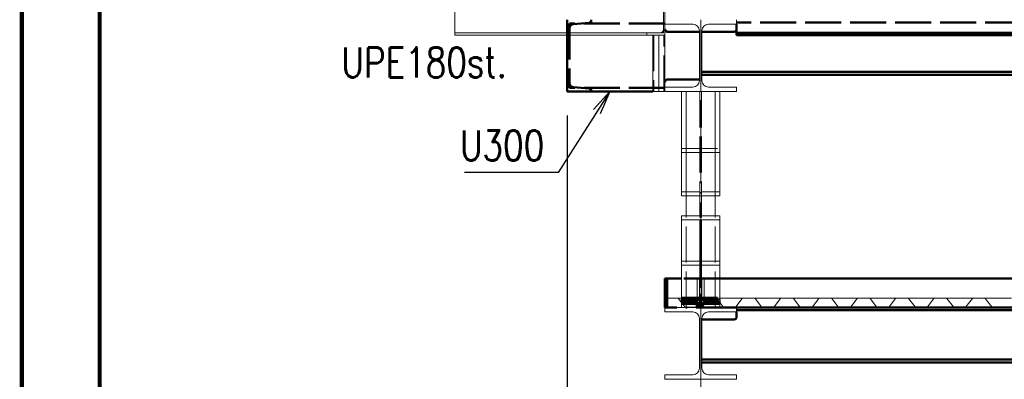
# Paper-space layout 'Layout1' of a CAD drawing. Extents: x -2 to 1083, y -36 to 422.
# Tile 11 of 93: x 0 to 82, y 261 to 291. Entities that reach past the tile are written whole.
import ezdxf
from ezdxf.enums import TextEntityAlignment as Align

# ---------------------------------------------------------------- set-up
doc = ezdxf.new("R2010")
doc.units = 0
for name, pattern in [('ACAD_ISO02W100', [15, 12, -3]), ('ACAD_ISO04W100', [30.5, 24, -3, 0.5, -3]), ('HP_01_CER_B', [8, 5, -1, 1, -1])]:
    doc.linetypes.add(name, pattern=pattern)
doc.layers.get('0').update_dxf_attribs({"linetype": 'CONTINUOUS'})
doc.layers.get('DEFPOINTS').update_dxf_attribs({"color": 132, "linetype": 'CONTINUOUS'})
doc.layers.add('RAMECEK_HP', color=251, linetype='CONTINUOUS')
for name, color, linetype, lineweight in [('SS_1.ET-HALA_TaO-KCE_VELINU-PRUVLAK', 9, 'CONTINUOUS', 13), ('SS_1.ET-HALA_TaO-LAVKA_+8.000m', 9, 'CONTINUOUS', 13), ('SS_1.ET-HALA_TaO-RASTR', 7, 'HP_01_CER_B', 13), ('SS_2.ET-HALA_TaO-KCE_VELINU-PODLAH.NOSNIK', 212, 'CONTINUOUS', 50), ('SS_2.ET-HALA_TaO-KCE_VELINU-PODLAHA', 9, 'CONTINUOUS', 13), ('SS_2.ET-HALA_TaO-KCE_VELINU-PODLAHA_LEM', 140, 'CONTINUOUS', 50), ('SS_2.ET-HALA_TaO-LAVKA_+8.000m', 134, 'CONTINUOUS', 50), ('SS_KOTY', 3, 'CONTINUOUS', 25), ('SS_POPIS_PROFILU', 13, 'CONTINUOUS', 25), ('SS_STAV.OK-POPIS_PROFILU', 9, 'CONTINUOUS', 13)]:
    doc.layers.add(name, color=color, linetype=linetype, lineweight=lineweight)
doc.styles.add('ROMANS', font='romans.shx', dxfattribs={"width": 0.8})
doc.styles.add('romans.shx', font='romans.shx', dxfattribs={"height": 5})
doc.linetypes.add('ZIGZAG', pattern='A,0.00254,-5.08,[131,ltypeshp.shx,S=5.08,R=0,X=-5.08,Y=0],-10.16,[131,ltypeshp.shx,S=5.08,R=180,X=5.08,Y=0],-5.08', length=20.32254)
doc.dimstyles.new('A-1_(2.5)_50AS', dxfattribs={"dimtxt": 2.5, "dimasz": 2, "dimexe": 1, "dimexo": 2, "dimgap": 0, "dimtad": 0, "dimdec": 1, "dimlfac": 50, "dimrnd": 1, "dimtxsty": 'ROMANS', "dimblk1": 'OBLIQUE', "dimblk2": 'OBLIQUE', "dimsah": 1, "dimcen": 2, "dimclrd": 256, "dimclre": 256, "dimclrt": 256, "dimadec": 1, "dimazin": 2, "dimtfac": 0.714286, "dimtdec": 1, "dimtmove": 0, "dimatfit": 3, "dimldrblk": 'OPEN', "dimfxl": 1, "dimtvp": 1.142857, "dimtfill": 1, "dimtolj": 1, "dimlwd": -1, "dimlwe": -1, "dimarcsym": 0})

# ---------------------------------------------------------------- blocks, each defined once
blk = doc.blocks.new('*U6')
at = {"layer": 'RAMECEK_HP', "lineweight": 35, "const_width": 0.35}
for points in [[(0, 420), (0, 0), (891, 0), (891, 420)], [(6.5, 413.5), (6.5, 6.5), (884.5, 6.5), (884.5, 413.5)]]:
    blk.add_lwpolyline(points, close=True, dxfattribs=at)
at = {"layer": 'DEFPOINTS', "style": 'ROMANS', "width": 0.8}
blk.add_attdef('TISK', text='', height=10, dxfattribs=at).set_placement((891, -33), align=Align.RIGHT)
blk = doc.blocks.new('_Oblique')
at = {"color": 0, "linetype": 'ByBlock', "lineweight": -2}
blk.add_line((-0.5, -0.5), (0.5, 0.5), dxfattribs=at)
blk = doc.blocks.new('*D30')
at = {"layer": 'DEFPOINTS', "color": 0, "transparency": 16777216}
for p in [(45.481, 285.35, 9172.274), (56.621, 261.35, 9202.4), (45.481, 247.036)]:
    blk.add_point(p, dxfattribs=at)
at = {"layer": 'SS_KOTY', "transparency": 16777216}
for p, q in [((45.481, 283.35), (45.481, 246.036)), ((56.621, 259.35), (56.621, 246.036)), ((56.621, 247.036), (45.481, 247.036))]:
    blk.add_line(p, q, dxfattribs=at)
at = {"layer": 'SS_KOTY', "transparency": 16777216, "xscale": 2, "yscale": 2, "zscale": 2, "rotation": 180}
blk.add_blockref('_Oblique', (45.481, 247.036), dxfattribs=at)
at = {"layer": 'SS_KOTY', "transparency": 16777216, "xscale": 2, "yscale": 2, "zscale": 2}
blk.add_blockref('_Oblique', (56.621, 247.036), dxfattribs=at)
at = {"layer": 'SS_KOTY', "transparency": 16777216, "insert": (51.051, 249.893), "char_height": 2.5, "attachment_point": 5, "style": 'ROMANS', "bg_fill": 3, "box_fill_scale": 1.1, "bg_fill_color": 256, "bg_fill_true_color": 13158600, "bg_fill_transparency": 0}
blk.add_mtext('\\A1;557', dxfattribs=at)
blk = doc.blocks.new('_OPEN')
at = {"color": 0, "linetype": 'ByBlock'}
for p, q in [((-1, 0.167), (0, 0)), ((0, 0), (-1, -0.167)), ((0, 0), (-1, 0))]:
    blk.add_line(p, q, dxfattribs=at)

psp = doc.layouts.get("Layout1")

# ---------------------------------------------------------------- linework, layer by layer
at = {"layer": 'SS_1.ET-HALA_TaO-KCE_VELINU-PRUVLAK', "color": 5, "linetype": 'Continuous', "ltscale": 0.25}
for p, q in [((53.6206, 290.97), (55.9706, 290.97)), ((57.2706, 290.97), (59.6206, 290.97)), ((59.6206, 291.35), (59.6206, 290.97)), ((56.5106, 290.43), (56.5106, 286.27)), ((56.7306, 286.27), (56.7306, 290.43)), ((58.2206, 276.6695), (58.2206, 285.35)), ((59.6206, 285.73), (59.6206, 285.35)), ((58.2206, 274.655), (58.2206, 274.9904)), ((58.2206, 271.1973), (58.2206, 274.655)), ((58.2206, 270.8618), (58.2206, 271.1973)), ((58.2206, 267.35), (58.2206, 270.8618)), ((59.6206, 267.35), (59.6206, 266.97)), ((59.6206, 261.73), (59.6206, 261.35))]:
    psp.add_line(p, q, dxfattribs=at)
at = {"layer": 'SS_1.ET-HALA_TaO-KCE_VELINU-PRUVLAK', "color": 5, "linetype": 'Continuous', "ltscale": 0.25, "extrusion": (0, 6.12323e-17, -1)}
for centre, start, end in [((-55.9706, 290.43), 90, 180), ((-57.2706, 290.43), 0, 90)]:
    psp.add_arc(centre, 0.54, start, end, dxfattribs=at)
at = {"layer": 'SS_1.ET-HALA_TaO-LAVKA_+8.000m', "color": 9, "linetype": 'ZIGZAG', "ltscale": 0.25}
psp.add_line((36.118, 293.65), (36.118, 290.05), dxfattribs=at)
at = {"layer": 'SS_1.ET-HALA_TaO-LAVKA_+8.000m', "color": 5, "linetype": 'Continuous', "ltscale": 0.25}
for p, q in [((53.5106, 290.5), (53.5106, 293.2)), ((53.6206, 290.05), (53.6206, 293.65)), ((52.1205, 290.26), (36.118, 290.26)), ((36.118, 290.05), (52.1205, 290.05)), ((53.2706, 290.26), (52.1206, 290.26)), ((52.1206, 290.05), (52.1206, 290.26)), ((52.1206, 290.05), (53.6206, 290.05))]:
    psp.add_line(p, q, dxfattribs=at)
at = {"layer": 'SS_1.ET-HALA_TaO-LAVKA_+8.000m', "color": 9, "linetype": 'ACAD_ISO02W100', "ltscale": 0.25}
for p, q in [((53.6206, 290.05), (53.6206, 293.65)), ((53.2706, 290.26), (53.4403, 290.3303)), ((53.5105, 290.26), (53.2706, 290.26)), ((53.4403, 290.3303), (53.5106, 290.5)), ((53.5105, 290.26), (53.5105, 290.4999))]:
    psp.add_line(p, q, dxfattribs=at)
at = {"layer": 'SS_1.ET-HALA_TaO-LAVKA_+8.000m', "color": 5, "linetype": 'Continuous', "ltscale": 0.25, "extrusion": (6.27875e-14, -1.51521e-13, -1)}
psp.add_arc((-53.2706, 290.5), 0.24, 180, 270, dxfattribs=at)
at = {"layer": 'SS_2.ET-HALA_TaO-KCE_VELINU-PODLAH.NOSNIK', "color": 3, "linetype": 'ACAD_ISO02W100', "ltscale": 0.25}
for p, q in [((45.4806, 291.35), (45.4806, 290.05)), ((53.6206, 291.03), (45.6806, 291.03)), ((45.6806, 290.6706), (45.7743, 290.8969)), ((45.7743, 290.8969), (45.9751, 290.9896)), ((45.9751, 290.9896), (47.3333, 291.0982)), ((47.3333, 291.0982), (47.4337, 291.1446)), ((47.4337, 291.1446), (47.4806, 291.2577)), ((47.4806, 291.35), (47.4806, 291.03)), ((173.3406, 291.11), (59.6206, 291.11)), ((45.7743, 285.8032), (45.6806, 286.0294))]:
    psp.add_line(p, q, dxfattribs=at)
at = {"layer": 'SS_2.ET-HALA_TaO-KCE_VELINU-PODLAH.NOSNIK', "color": 1, "linetype": 'Continuous', "ltscale": 0.25}
for p, q in [((53.6792, 290.4086), (53.6206, 290.55)), ((53.8206, 290.35), (53.6792, 290.4086)), ((56.5106, 290.35), (53.8206, 290.35)), ((59.4206, 290.35), (56.7306, 290.35)), ((173.3406, 286.99), (56.7306, 286.99)), ((56.7306, 286.75), (173.3406, 286.75)), ((53.6206, 286.15), (53.6792, 286.2914)), ((53.6792, 286.2914), (53.8206, 286.35)), ((53.8206, 286.35), (56.5106, 286.35)), ((59.6206, 267.11), (173.3406, 267.11)), ((59.6206, 266.97), (59.6206, 266.55))]:
    psp.add_line(p, q, dxfattribs=at)
at = {"layer": 'SS_2.ET-HALA_TaO-KCE_VELINU-PODLAH.NOSNIK', "color": 3, "linetype": 'ACAD_ISO02W100', "ltscale": 0.25}
psp.add_arc((46.0006, 290.6706), 0.32, 94.574, 180, dxfattribs=at)
at = {"layer": 'SS_2.ET-HALA_TaO-KCE_VELINU-PODLAH.NOSNIK', "color": 3, "linetype": 'ACAD_ISO02W100', "ltscale": 0.25, "extrusion": (-2.27374e-13, 9.42425e-14, -1)}
psp.add_arc((-47.3206, 291.2577), 0.16, 180, 265.426, dxfattribs=at)
at = {"layer": 'SS_2.ET-HALA_TaO-KCE_VELINU-PODLAH.NOSNIK', "color": 1, "linetype": 'Continuous', "ltscale": 0.25, "extrusion": (7.5345e-14, -1.81838e-13, -1)}
psp.add_arc((-59.4206, 290.55), 0.2, 180, 270, dxfattribs=at)
at = {"layer": 'SS_2.ET-HALA_TaO-KCE_VELINU-PODLAH.NOSNIK', "color": 1, "linetype": 'Continuous', "ltscale": 0.25, "extrusion": (0, 6.12323e-17, -1)}
psp.add_arc((-59.4206, 266.55), 0.2, 180, 270, dxfattribs=at)
at = {"layer": 'SS_2.ET-HALA_TaO-KCE_VELINU-PODLAHA', "color": 9, "linetype": 'ACAD_ISO02W100', "ltscale": 0.25}
for p, q in [((58.0317, 268.0054), (58.0514, 267.9796)), ((58.0514, 267.9796), (58.0317, 268.0054)), ((58.0317, 268.0054), (58.2406, 268.0054)), ((58.2206, 267.7577), (58.0514, 267.9796)), ((58.2406, 267.7315), (58.2206, 267.7577)), ((58.2406, 267.7315), (58.2406, 268.0054)), ((58.4966, 267.3958), (58.2406, 267.7315)), ((59.5445, 267.3958), (60.0794, 268.0971)), ((61.0967, 268.13), (60.1444, 268.13)), ((63.3444, 268.13), (61.0967, 268.13)), ((61.1617, 268.0971), (61.6966, 267.3958)), ((62.7445, 267.3958), (63.2794, 268.0971)), ((64.2967, 268.13), (63.3444, 268.13)), ((66.5444, 268.13), (64.2967, 268.13)), ((64.3617, 268.0971), (64.8966, 267.3958)), ((65.9445, 267.3958), (66.4794, 268.0971)), ((67.4967, 268.13), (66.5444, 268.13)), ((69.7444, 268.13), (67.4967, 268.13)), ((67.5617, 268.0971), (68.0966, 267.3958)), ((69.1445, 267.3958), (69.6794, 268.0971)), ((70.6967, 268.13), (69.7444, 268.13)), ((72.9444, 268.13), (70.6967, 268.13)), ((70.7617, 268.0971), (71.2966, 267.3958)), ((72.3445, 267.3958), (72.8794, 268.0971)), ((73.8967, 268.13), (72.9444, 268.13)), ((76.1444, 268.13), (73.8967, 268.13)), ((73.9617, 268.0971), (74.4966, 267.3958)), ((75.5445, 267.3958), (76.0794, 268.0971)), ((77.0967, 268.13), (76.1444, 268.13)), ((79.3444, 268.13), (77.0967, 268.13)), ((77.1617, 268.0971), (77.6966, 267.3958)), ((78.7445, 267.3958), (79.2794, 268.0971)), ((80.2967, 268.13), (79.3444, 268.13)), ((82.5444, 268.13), (80.2967, 268.13)), ((80.3617, 268.0971), (80.8966, 267.3958)), ((58.5444, 267.3715), (59.4967, 267.3715)), ((61.7444, 267.3715), (62.6967, 267.3715)), ((64.9444, 267.3715), (65.8967, 267.3715)), ((68.1444, 267.3715), (69.0967, 267.3715)), ((71.3444, 267.3715), (72.2967, 267.3715)), ((74.5444, 267.3715), (75.4967, 267.3715)), ((77.7444, 267.3715), (78.6967, 267.3715)), ((80.9444, 267.3715), (81.8967, 267.3715))]:
    psp.add_line(p, q, dxfattribs=at)
at = {"layer": 'SS_2.ET-HALA_TaO-KCE_VELINU-PODLAHA', "color": 9, "linetype": 'ACAD_ISO02W100', "ltscale": 0.25, "extrusion": (0, 6.12323e-17, -1)}
for centre in [(-60.1458, 268.0465), (-66.5458, 268.0465), (-76.1458, 268.0465)]:
    psp.add_arc(centre, 0.0836, 37.327401, 88.985376, dxfattribs=at)
at = {"layer": 'SS_2.ET-HALA_TaO-KCE_VELINU-PODLAHA', "color": 9, "linetype": 'ACAD_ISO02W100', "ltscale": 0.25, "extrusion": (2.17712e-12, -9.02623e-13, -1)}
for centre in [(-61.0967, 268.0493), (-70.6967, 268.0493), (-77.0967, 268.0493)]:
    psp.add_arc(centre, 0.0807, 90.034273, 143.654669, dxfattribs=at)
at = {"layer": 'SS_2.ET-HALA_TaO-KCE_VELINU-PODLAHA', "color": 9, "linetype": 'ACAD_ISO02W100', "ltscale": 0.25, "extrusion": (-6.56804e-13, 5.74315e-13, -1)}
for centre in [(-63.3458, 268.0465), (-72.9458, 268.0465), (-79.3458, 268.0465)]:
    psp.add_arc(centre, 0.0836, 37.327401, 88.985376, dxfattribs=at)
at = {"layer": 'SS_2.ET-HALA_TaO-KCE_VELINU-PODLAHA', "color": 9, "linetype": 'ACAD_ISO02W100', "ltscale": 0.25, "extrusion": (2.55039e-12, -1.46433e-15, -1)}
for centre in [(-64.2967, 268.0493), (-67.4967, 268.0493), (-80.2967, 268.0493)]:
    psp.add_arc(centre, 0.0807, 90.034273, 143.654669, dxfattribs=at)
at = {"layer": 'SS_2.ET-HALA_TaO-KCE_VELINU-PODLAHA', "color": 9, "linetype": 'ACAD_ISO02W100', "ltscale": 0.25, "extrusion": (-1.31361e-12, 1.14857e-12, -1)}
psp.add_arc((-69.7458, 268.0465), 0.0836, 37.327401, 88.985376, dxfattribs=at)
at = {"layer": 'SS_2.ET-HALA_TaO-KCE_VELINU-PODLAHA', "color": 9, "linetype": 'ACAD_ISO02W100', "ltscale": 0.25, "extrusion": (1.80384e-12, -1.80378e-12, -1)}
psp.add_arc((-73.8967, 268.0493), 0.0807, 90.034273, 143.654669, dxfattribs=at)
at = {"layer": 'SS_2.ET-HALA_TaO-KCE_VELINU-PODLAHA', "color": 9, "linetype": 'ACAD_ISO02W100', "ltscale": 0.25}
for centre, radius, start, end in [((58.5456, 267.4332), 0.0617, 217.327441, 268.853945), ((59.4967, 267.4307), 0.0593, 270, 323.818661), ((61.7456, 267.4332), 0.0617, 217.327441, 268.853945), ((62.6967, 267.4307), 0.0593, 270, 323.818661), ((64.9456, 267.4332), 0.0617, 217.327441, 268.853945), ((65.8967, 267.4307), 0.0593, 270, 323.818661), ((68.1456, 267.4332), 0.0617, 217.327441, 268.853945), ((69.0967, 267.4307), 0.0593, 270, 323.818661), ((71.3456, 267.4332), 0.0617, 217.327441, 268.853945), ((72.2967, 267.4307), 0.0593, 270, 323.818661), ((74.5456, 267.4332), 0.0617, 217.327441, 268.853945), ((75.4967, 267.4307), 0.0593, 270, 323.818661), ((77.7456, 267.4332), 0.0617, 217.327441, 268.853945), ((78.6967, 267.4307), 0.0593, 270, 323.818661), ((80.9456, 267.4332), 0.0617, 217.327441, 268.853945), ((81.8967, 267.4307), 0.0593, 270, 323.818661)]:
    psp.add_arc(centre, radius, start, end, dxfattribs=at)
at = {"layer": 'SS_2.ET-HALA_TaO-KCE_VELINU-PODLAHA_LEM', "color": 1, "linetype": 'Continuous', "ltscale": 0.25}
for p, q in [((175.0206, 269.75), (58.2206, 269.75)), ((59.6206, 267.35), (173.3406, 267.35))]:
    psp.add_line(p, q, dxfattribs=at)
at = {"layer": 'SS_2.ET-HALA_TaO-LAVKA_+8.000m', "color": 1, "linetype": 'Continuous', "ltscale": 0.25}
for p, q in [((59.6206, 290.97), (59.6206, 290.05)), ((173.3406, 290.26), (59.6206, 290.26)), ((59.6206, 290.05), (173.3406, 290.05))]:
    psp.add_line(p, q, dxfattribs=at)

# ---------------------------------------------------------------- block references
at = {"layer": 'RAMECEK_HP'}
psp.add_blockref('*U6', (0, 0), dxfattribs=at)

# ---------------------------------------------------------------- texts
at = {"layer": 'SS_POPIS_PROFILU', "color": 13, "style": 'romans.shx', "width": 0.8}
psp.add_text('U300', height=2.5, dxfattribs=at).set_placement((36.5401, 279.6084))
at = {"layer": 'SS_STAV.OK-POPIS_PROFILU', "color": 9, "style": 'romans.shx', "width": 0.8}
psp.add_text('UPE180st.', height=2.5, dxfattribs=at).set_placement((26.6588, 286.54))

# ---------------------------------------------------------------- next in the draw order: dimensions: what is measured, and where the dimension line sits
at = {"layer": 'SS_KOTY'}
dim = psp.add_linear_dim(base=(45.4806, 247.0362, -9172.2735), p1=(56.6206, 261.35, 30.1265), p2=(45.4806, 285.35), dimstyle='A-1_(2.5)_50AS', dxfattribs=at)
dim.commit()
dim.dimension.update_dxf_attribs({"geometry": '*D30', "text_midpoint": (51.0506, 249.8933, -9172.2735)})

# ---------------------------------------------------------------- next in the draw order: linework, layer by layer
at = {"layer": 'SS_1.ET-HALA_TaO-KCE_VELINU-PRUVLAK', "color": 9, "linetype": 'ACAD_ISO04W100', "ltscale": 0.25}
for p, q in [((56.6206, 291.35), (56.6206, 261.35)), ((56.6206, 278.6357), (56.6206, 291.35)), ((56.6206, 261.35), (56.6206, 272.9261))]:
    psp.add_line(p, q, dxfattribs=at)
at = {"layer": 'SS_1.ET-HALA_TaO-KCE_VELINU-PRUVLAK', "color": 5, "linetype": 'Continuous', "ltscale": 0.25}
for p, q in [((55.9706, 285.73), (53.6206, 285.73)), ((53.6206, 285.35), (53.6206, 285.73)), ((53.6206, 285.35), (59.6206, 285.35)), ((55.0206, 285.35), (55.0206, 276.6695)), ((55.4206, 285.35), (55.4206, 274.9904)), ((59.6206, 285.73), (57.2706, 285.73)), ((57.8206, 274.9904), (57.8206, 285.35)), ((55.0206, 276.6695), (55.4206, 276.6695)), ((57.8206, 276.6695), (58.2206, 276.6695)), ((58.2206, 274.9904), (55.0206, 274.9904)), ((55.0206, 274.9904), (55.0206, 274.655)), ((56.5406, 274.655), (55.0206, 274.655)), ((55.0206, 274.655), (55.0206, 271.1973)), ((56.5406, 274.655), (56.5406, 271.1973)), ((58.2206, 274.655), (56.7006, 274.655)), ((56.7006, 271.1973), (56.7006, 274.655)), ((56.5406, 271.1973), (55.0206, 271.1973)), ((55.0206, 271.1973), (55.0206, 270.8618)), ((58.2206, 271.1973), (56.7006, 271.1973)), ((58.2206, 270.8618), (55.0206, 270.8618)), ((55.0206, 270.8618), (55.0206, 267.35)), ((53.6206, 267.35), (59.6206, 267.35)), ((53.6206, 266.97), (53.6206, 267.35)), ((53.6206, 266.97), (55.9706, 266.97)), ((57.2706, 266.97), (59.6206, 266.97)), ((56.5106, 266.43), (56.5106, 262.27)), ((56.7306, 262.27), (56.7306, 266.43)), ((53.6206, 261.73), (55.9706, 261.73)), ((53.6206, 261.35), (53.6206, 261.73)), ((53.6206, 261.35), (59.6206, 261.35)), ((57.2706, 261.73), (59.6206, 261.73))]:
    psp.add_line(p, q, dxfattribs=at)
at = {"layer": 'SS_1.ET-HALA_TaO-KCE_VELINU-PRUVLAK', "color": 9, "linetype": 'ACAD_ISO02W100', "ltscale": 0.25}
for p, q in [((56.5406, 285.35), (56.5406, 276.989)), ((56.5556, 267.35), (56.5556, 285.35)), ((56.6856, 267.35), (56.6856, 285.35)), ((56.7006, 285.35), (56.7006, 276.989)), ((55.0206, 280.602), (58.2206, 280.602)), ((55.0206, 280.2825), (56.5406, 280.2825)), ((56.7006, 280.2825), (58.2206, 280.2825)), ((55.0206, 276.989), (56.5406, 276.989)), ((56.7006, 276.989), (58.2206, 276.989)), ((55.4206, 276.6695), (57.8206, 276.6695)), ((55.4206, 267.35), (55.4206, 274.9904)), ((57.8206, 267.35), (57.8206, 274.9904)), ((56.5406, 271.1973), (56.5406, 267.35)), ((56.7006, 271.1973), (56.7006, 267.35)), ((53.6206, 266.97), (53.6206, 267.35)), ((53.6206, 261.35), (53.6206, 261.73))]:
    psp.add_line(p, q, dxfattribs=at)
at = {"layer": 'SS_1.ET-HALA_TaO-KCE_VELINU-PRUVLAK', "color": 5, "linetype": 'Continuous', "ltscale": 0.25, "extrusion": (0, 6.12323e-17, -1)}
for centre, start, end in [((-55.9706, 286.27), 180, 270), ((-57.2706, 286.27), 270, 0), ((-55.9706, 266.43), 90, 180), ((-57.2706, 266.43), 0, 90), ((-55.9706, 262.27), 180, 270), ((-57.2706, 262.27), 270, 0)]:
    psp.add_arc(centre, 0.54, start, end, dxfattribs=at)
at = {"layer": 'SS_1.ET-HALA_TaO-LAVKA_+8.000m', "color": 5, "linetype": 'Continuous', "ltscale": 0.25}
for p, q in [((52.6206, 290.05), (52.6206, 285.35)), ((53.6206, 285.73), (53.6206, 290.05)), ((52.6206, 285.35), (53.6206, 285.35))]:
    psp.add_line(p, q, dxfattribs=at)
at = {"layer": 'SS_1.ET-HALA_TaO-LAVKA_+8.000m', "color": 9, "linetype": 'ACAD_ISO02W100', "ltscale": 0.25}
for p, q in [((52.7006, 290.05), (52.7006, 285.35)), ((53.5406, 285.35), (53.5406, 290.05)), ((53.6206, 285.35), (53.6206, 290.05))]:
    psp.add_line(p, q, dxfattribs=at)
at = {"layer": 'SS_1.ET-HALA_TaO-LAVKA_+8.000m', "color": 9, "linetype": 'ACAD_ISO04W100', "ltscale": 0.25}
psp.add_line((53.1206, 290.05), (53.1206, 285.35), dxfattribs=at)
at = {"layer": 'SS_1.ET-HALA_TaO-RASTR', "linetype": 'ACAD_ISO04W100', "ltscale": 0.25}
psp.add_line((56.6206, 261.35), (56.6206, 256.35), dxfattribs=at)
at = {"layer": 'SS_2.ET-HALA_TaO-KCE_VELINU-PODLAH.NOSNIK', "color": 3, "linetype": 'ACAD_ISO02W100', "ltscale": 0.25}
for p, q in [((45.6806, 291.03), (45.6806, 285.67)), ((45.9751, 285.7105), (45.7743, 285.8032)), ((53.6206, 285.67), (45.6806, 285.67)), ((47.3333, 285.6018), (45.9751, 285.7105)), ((47.4337, 285.5554), (47.3333, 285.6018)), ((47.4806, 285.4423), (47.4337, 285.5554)), ((47.4806, 285.67), (47.4806, 285.35))]:
    psp.add_line(p, q, dxfattribs=at)
at = {"layer": 'SS_2.ET-HALA_TaO-KCE_VELINU-PODLAH.NOSNIK', "color": 1, "linetype": 'Continuous', "ltscale": 0.25}
for p, q in [((45.4806, 290.05), (45.4806, 285.35)), ((45.4806, 285.35), (52.6206, 285.35)), ((59.4206, 266.35), (56.7306, 266.35)), ((173.3406, 262.99), (56.7306, 262.99)), ((56.7306, 262.75), (173.3406, 262.75))]:
    psp.add_line(p, q, dxfattribs=at)
at = {"layer": 'SS_2.ET-HALA_TaO-KCE_VELINU-PODLAH.NOSNIK', "color": 7, "linetype": 'ACAD_ISO04W100', "ltscale": 0.25}
psp.add_line((176.6206, 267.35), (56.6206, 267.35), dxfattribs=at)
at = {"layer": 'SS_2.ET-HALA_TaO-KCE_VELINU-PODLAH.NOSNIK', "color": 3, "linetype": 'ACAD_ISO02W100', "ltscale": 0.25}
psp.add_arc((46.0006, 286.0294), 0.32, 180, 265.426, dxfattribs=at)
at = {"layer": 'SS_2.ET-HALA_TaO-KCE_VELINU-PODLAH.NOSNIK', "color": 3, "linetype": 'ACAD_ISO02W100', "ltscale": 0.25, "extrusion": (-1.01581e-13, -2.19912e-13, -1)}
psp.add_arc((-47.3206, 285.4423), 0.16, 94.574, 180, dxfattribs=at)
at = {"layer": 'SS_2.ET-HALA_TaO-KCE_VELINU-PODLAHA', "color": 9, "linetype": 'ACAD_ISO02W100', "ltscale": 0.25}
for p, q in [((55.4006, 269.75), (55.4006, 268.13)), ((56.3156, 269.75), (56.3156, 268.13)), ((56.5356, 268.13), (56.5356, 269.75)), ((56.7056, 269.75), (56.7056, 268.13)), ((56.9256, 269.75), (56.9256, 268.13)), ((57.8406, 268.13), (57.8406, 269.75)), ((54.6967, 268.13), (53.8206, 268.13)), ((56.9444, 268.13), (54.6967, 268.13)), ((55.0006, 267.784), (54.7617, 268.0971)), ((55.0006, 268.0054), (56.8094, 268.0054)), ((55.0006, 268.0054), (55.0006, 267.784)), ((55.1269, 267.6183), (55.0006, 267.784)), ((55.4006, 268.13), (55.4006, 267.3715)), ((56.3156, 268.13), (56.3156, 267.3746)), ((56.7006, 267.8627), (56.5009, 267.6008)), ((56.5356, 267.6463), (56.5356, 268.13)), ((56.7897, 267.9796), (56.7006, 267.8627)), ((56.7006, 267.8627), (56.7056, 267.8692)), ((56.7056, 268.13), (56.7056, 267.8692)), ((56.77, 267.9537), (56.7056, 267.8692)), ((56.8794, 268.0971), (56.77, 267.9537)), ((56.8094, 268.0054), (56.7897, 267.9796)), ((56.7897, 267.9796), (56.8094, 268.0054)), ((56.8794, 268.0971), (56.8094, 268.0054)), ((56.8867, 268.1056), (56.8794, 268.0971)), ((56.8794, 268.0971), (56.8818, 268.0999)), ((56.8818, 268.0999), (56.8867, 268.1056)), ((56.9256, 268.1276), (56.8867, 268.1056)), ((56.9256, 268.13), (56.9256, 268.1276)), ((56.9256, 268.13), (56.9256, 268.1222)), ((56.9256, 268.1276), (56.9256, 268.1222)), ((57.8967, 268.13), (56.9444, 268.13)), ((60.1444, 268.13), (57.8967, 268.13)), ((58.0317, 268.0054), (57.9617, 268.0971)), ((55.2966, 267.3958), (55.1269, 267.6183)), ((56.2406, 267.6183), (55.1269, 267.6183)), ((55.2966, 267.3958), (55.302, 267.3895)), ((55.302, 267.3895), (55.3444, 267.3715)), ((55.3444, 267.3715), (56.2967, 267.3715)), ((56.435, 267.5144), (56.2406, 267.6183)), ((56.2406, 267.6183), (56.2406, 267.3715)), ((56.2967, 267.3715), (56.3386, 267.3888)), ((56.3156, 267.3746), (56.3386, 267.3888)), ((56.3386, 267.3888), (56.3445, 267.3958)), ((56.435, 267.5144), (56.3445, 267.3958)), ((56.5009, 267.6008), (56.435, 267.5144)), ((56.5009, 267.6008), (56.435, 267.5144)), ((56.4711, 267.5618), (56.4941, 267.5919)), ((56.4941, 267.5919), (56.5009, 267.6008)), ((56.4969, 267.5956), (56.5009, 267.6008)), ((56.5356, 267.6463), (56.5009, 267.6008)), ((56.5406, 267.6528), (56.5556, 267.6725))]:
    psp.add_line(p, q, dxfattribs=at)
at = {"layer": 'SS_2.ET-HALA_TaO-KCE_VELINU-PODLAHA', "color": 9, "linetype": 'ACAD_ISO02W100', "ltscale": 0.25, "extrusion": (1.80384e-12, -1.80378e-12, -1)}
for centre in [(-54.6967, 268.0493), (-57.8967, 268.0493)]:
    psp.add_arc(centre, 0.0807, 90.034273, 143.654669, dxfattribs=at)
at = {"layer": 'SS_2.ET-HALA_TaO-KCE_VELINU-PODLAHA', "color": 9, "linetype": 'ACAD_ISO02W100', "ltscale": 0.25, "extrusion": (-3.28402e-13, 2.87188e-13, -1)}
psp.add_arc((-56.9458, 268.0465), 0.0836, 37.327401, 88.985376, dxfattribs=at)
at = {"layer": 'SS_2.ET-HALA_TaO-KCE_VELINU-PODLAHA', "color": 9, "linetype": 'ACAD_ISO02W100', "ltscale": 0.25}
for centre, radius, start, end in [((55.3456, 267.4332), 0.0617, 217.32742, 268.853945), ((56.2967, 267.4307), 0.0593, 270, 323.818661)]:
    psp.add_arc(centre, radius, start, end, dxfattribs=at)
at = {"layer": 'SS_2.ET-HALA_TaO-KCE_VELINU-PODLAHA_LEM', "color": 1, "linetype": 'Continuous', "ltscale": 0.25}
for p, q in [((53.8206, 269.75), (53.6206, 269.75)), ((53.6206, 267.35), (53.6206, 269.75)), ((53.8206, 267.35), (53.8206, 269.75)), ((55.0206, 269.75), (53.8206, 269.75))]:
    psp.add_line(p, q, dxfattribs=at)
at = {"layer": 'SS_2.ET-HALA_TaO-KCE_VELINU-PODLAHA_LEM', "color": 3, "linetype": 'ACAD_ISO02W100', "ltscale": 0.25}
for p, q in [((58.2206, 269.75), (55.0206, 269.75)), ((55.0206, 268.1426), (58.2206, 268.1426)), ((55.0206, 267.9796), (58.2206, 267.9796)), ((56.2406, 267.8071), (55.0206, 267.8071)), ((56.3554, 267.7777), (56.2406, 267.8071)), ((56.2406, 267.8071), (56.2406, 267.6441)), ((56.4527, 267.6938), (56.3554, 267.7777)), ((56.8858, 267.7777), (56.7885, 267.6938)), ((57.0006, 267.8071), (56.8858, 267.7777)), ((58.2206, 267.8071), (57.0006, 267.8071)), ((57.0006, 267.8071), (57.0006, 267.6441)), ((56.2406, 267.6441), (55.0206, 267.6441)), ((56.3554, 267.6146), (56.2406, 267.6441)), ((56.4527, 267.5307), (56.3554, 267.6146)), ((56.5177, 267.5682), (56.4527, 267.6938)), ((56.5177, 267.4052), (56.4527, 267.5307)), ((56.5406, 267.4201), (56.5177, 267.5682)), ((56.5262, 267.35), (56.5177, 267.4052)), ((56.7234, 267.5682), (56.7006, 267.4201)), ((56.7234, 267.4052), (56.7149, 267.35)), ((56.7885, 267.6938), (56.7234, 267.5682)), ((56.7885, 267.5307), (56.7234, 267.4052)), ((56.8858, 267.6146), (56.7885, 267.5307)), ((57.0006, 267.6441), (56.8858, 267.6146)), ((58.2206, 267.6441), (57.0006, 267.6441))]:
    psp.add_line(p, q, dxfattribs=at)
at = {"layer": 'SS_2.ET-HALA_TaO-KCE_VELINU-PODLAHA_LEM', "color": 7, "linetype": 'ACAD_ISO04W100', "ltscale": 0.25}
for p in [(53.6206, 267.35), (176.6206, 267.35)]:
    psp.add_line(p, (53.6206, 267.35), dxfattribs=at)
at = {"layer": 'SS_POPIS_PROFILU', "color": 0, "linetype": 'ByBlock'}
for p, q in [((47.6903, 283.8465), (49.0506, 285.35)), ((49.0506, 285.35), (47.9708, 283.6665)), ((49.0506, 285.35), (48.2514, 283.4866))]:
    psp.add_line(p, q, dxfattribs=at)
at = {"layer": 'SS_POPIS_PROFILU', "color": 13}
psp.add_lwpolyline([(49.0506, 285.35), (44.7267, 278.6084), (36.9172, 278.6084)], dxfattribs=at)

doc.saveas('drawing.dxf')
